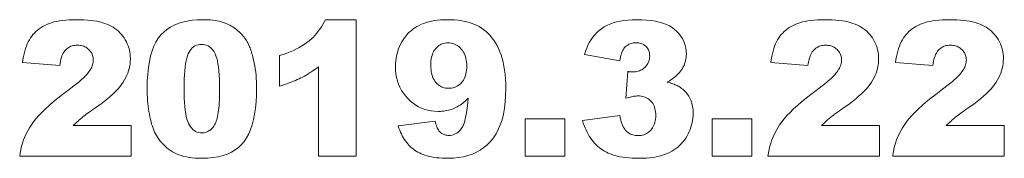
# Model space of a CAD drawing. Extents: x 361 to 508, y 509 to 530.
import ezdxf

# ---------------------------------------------------------------- set-up
doc = ezdxf.new("R2010")
doc.units = 0

msp = doc.modelspace()

# ---------------------------------------------------------------- linework, layer by layer
at = {"color": 7, "lineweight": 13}
for points in [[(377.41, 509.25), (360.74, 509.25), (360.81, 509.74), (360.9, 510.23), (361.01, 510.7), (361.15, 511.18), (361.31, 511.65), (361.5, 512.11), (361.71, 512.56), (361.94, 513.01), (362.2, 513.46), (362.48, 513.89), (362.79, 514.34), (363.16, 514.8), (363.58, 515.27), (364.05, 515.76), (364.57, 516.27), (365.14, 516.79), (365.76, 517.33), (366.43, 517.88), (367.15, 518.45), (367.93, 519.03), (368.4, 519.39), (368.83, 519.72), (369.23, 520.04), (369.6, 520.34), (369.93, 520.63), (370.22, 520.89), (370.48, 521.14), (370.71, 521.38), (370.9, 521.59), (371.05, 521.79), (371.18, 521.97), (371.3, 522.16), (371.4, 522.34), (371.49, 522.52), (371.56, 522.7), (371.62, 522.88), (371.67, 523.06), (371.71, 523.23), (371.73, 523.4), (371.73, 523.57), (371.73, 523.75), (371.71, 523.93), (371.67, 524.1), (371.62, 524.26), (371.56, 524.42), (371.49, 524.58), (371.4, 524.72), (371.3, 524.87), (371.19, 525), (371.06, 525.14), (370.92, 525.26), (370.77, 525.37), (370.62, 525.47), (370.46, 525.55), (370.3, 525.62), (370.12, 525.68), (369.94, 525.73), (369.75, 525.76), (369.56, 525.78), (369.36, 525.78), (369.15, 525.78), (368.95, 525.76), (368.76, 525.72), (368.57, 525.68), (368.39, 525.62), (368.22, 525.54), (368.06, 525.46), (367.91, 525.36), (367.76, 525.24), (367.62, 525.12), (367.49, 524.97), (367.37, 524.81), (367.25, 524.62), (367.15, 524.42), (367.05, 524.19), (366.97, 523.95), (366.89, 523.68), (366.82, 523.39), (366.76, 523.08), (366.71, 522.76), (361.15, 523.21), (361.22, 523.67), (361.3, 524.1), (361.39, 524.52), (361.5, 524.92), (361.61, 525.3), (361.74, 525.65), (361.87, 525.99), (362.02, 526.3), (362.18, 526.6), (362.35, 526.87), (362.53, 527.13), (362.72, 527.37), (362.93, 527.6), (363.16, 527.82), (363.4, 528.03), (363.65, 528.23), (363.92, 528.41), (364.2, 528.58), (364.5, 528.74), (364.81, 528.89), (365.14, 529.02), (365.49, 529.14), (365.87, 529.25), (366.28, 529.34), (366.7, 529.42), (367.16, 529.48), (367.63, 529.53), (368.13, 529.56), (368.66, 529.58), (369.21, 529.59), (369.78, 529.58), (370.33, 529.56), (370.85, 529.53), (371.35, 529.48), (371.82, 529.42), (372.26, 529.35), (372.68, 529.26), (373.07, 529.16), (373.43, 529.05), (373.77, 528.92), (374.09, 528.78), (374.4, 528.63), (374.69, 528.46), (374.97, 528.27), (375.23, 528.07), (375.48, 527.86), (375.71, 527.64), (375.94, 527.39), (376.14, 527.14), (376.34, 526.87), (376.51, 526.59), (376.67, 526.3), (376.81, 526.01), (376.94, 525.71), (377.04, 525.4), (377.12, 525.09), (377.19, 524.77), (377.23, 524.44), (377.26, 524.11), (377.27, 523.77), (377.26, 523.4), (377.23, 523.04), (377.18, 522.68), (377.1, 522.33), (377, 521.98), (376.89, 521.63), (376.75, 521.29), (376.59, 520.95), (376.4, 520.61), (376.2, 520.27), (375.97, 519.94), (375.7, 519.59), (375.4, 519.24), (375.06, 518.89), (374.69, 518.53), (374.28, 518.16), (373.84, 517.78), (373.37, 517.4), (372.85, 517.01), (372.31, 516.62), (371.98, 516.39), (371.68, 516.18), (371.4, 515.98), (371.14, 515.8), (370.91, 515.63), (370.69, 515.48), (370.5, 515.33), (370.33, 515.21), (370.19, 515.09), (370.06, 514.99), (369.95, 514.9), (369.83, 514.8), (369.7, 514.69), (369.58, 514.58), (369.45, 514.46), (369.31, 514.33), (369.17, 514.2), (369.03, 514.07), (368.88, 513.93), (368.73, 513.78), (377.41, 513.78)], [(379.78, 519.33), (379.8, 520.44), (379.86, 521.48), (379.97, 522.44), (380.11, 523.35), (380.3, 524.18), (380.52, 524.94), (380.79, 525.64), (381.1, 526.26), (381.44, 526.82), (381.83, 527.31), (382.27, 527.75), (382.74, 528.13), (383.26, 528.47), (383.82, 528.77), (384.43, 529.02), (385.07, 529.23), (385.76, 529.39), (386.5, 529.5), (387.27, 529.57), (388.09, 529.59), (388.49, 529.59), (388.87, 529.57), (389.24, 529.55), (389.59, 529.51), (389.93, 529.47), (390.25, 529.41), (390.56, 529.35), (390.86, 529.27), (391.14, 529.19), (391.41, 529.09), (391.66, 528.99), (391.9, 528.88), (392.14, 528.77), (392.37, 528.65), (392.58, 528.52), (392.79, 528.39), (392.99, 528.25), (393.17, 528.1), (393.35, 527.95), (393.52, 527.8), (393.68, 527.64), (393.83, 527.47), (393.98, 527.31), (394.12, 527.15), (394.25, 526.98), (394.38, 526.81), (394.5, 526.64), (394.61, 526.47), (394.71, 526.29), (394.81, 526.12), (394.9, 525.94), (394.99, 525.76), (395.07, 525.56), (395.16, 525.37), (395.23, 525.17), (395.31, 524.96), (395.38, 524.74), (395.44, 524.52), (395.51, 524.3), (395.57, 524.07), (395.67, 523.62), (395.77, 523.16), (395.85, 522.71), (395.92, 522.25), (395.99, 521.78), (396.04, 521.31), (396.08, 520.84), (396.1, 520.36), (396.12, 519.88), (396.13, 519.4), (396.11, 518.34), (396.05, 517.34), (395.96, 516.4), (395.83, 515.51), (395.67, 514.69), (395.46, 513.92), (395.22, 513.21), (394.95, 512.56), (394.63, 511.97), (394.28, 511.43), (393.89, 510.95), (393.44, 510.52), (392.94, 510.15), (392.38, 509.82), (391.78, 509.54), (391.12, 509.31), (390.4, 509.14), (389.63, 509.01), (388.81, 508.93), (387.94, 508.91), (387.44, 508.92), (386.97, 508.94), (386.51, 508.98), (386.08, 509.04), (385.66, 509.11), (385.26, 509.2), (384.88, 509.3), (384.52, 509.42), (384.18, 509.56), (383.86, 509.71), (383.56, 509.88), (383.26, 510.07), (382.98, 510.26), (382.71, 510.48), (382.45, 510.71), (382.2, 510.95), (381.96, 511.21), (381.73, 511.48), (381.51, 511.77), (381.31, 512.07), (381.17, 512.3), (381.03, 512.55), (380.9, 512.81), (380.78, 513.09), (380.67, 513.38), (380.56, 513.69), (380.45, 514.02), (380.36, 514.36), (380.27, 514.72), (380.18, 515.1), (380.11, 515.48), (380.04, 515.88), (379.98, 516.28), (379.93, 516.69), (379.88, 517.11), (379.85, 517.54), (379.82, 517.98), (379.8, 518.42), (379.79, 518.87)], [(411.01, 529.59), (411.01, 509.25), (405.39, 509.25), (405.39, 522.58), (405.12, 522.38), (404.85, 522.18), (404.58, 521.99), (404.31, 521.81), (404.05, 521.64), (403.78, 521.48), (403.52, 521.32), (403.26, 521.17), (403, 521.03), (402.75, 520.9), (402.49, 520.77), (402.21, 520.65), (401.93, 520.52), (401.62, 520.4), (401.31, 520.27), (400.98, 520.15), (400.65, 520.03), (400.29, 519.91), (399.93, 519.79), (399.55, 519.67), (399.55, 524.23), (400.1, 524.42), (400.63, 524.61), (401.14, 524.81), (401.62, 525.02), (402.07, 525.24), (402.5, 525.46), (402.9, 525.69), (403.28, 525.93), (403.63, 526.17), (403.96, 526.43), (404.26, 526.69), (404.56, 526.96), (404.84, 527.25), (405.1, 527.55), (405.35, 527.86), (405.59, 528.18), (405.82, 528.52), (406.03, 528.86), (406.23, 529.22), (406.41, 529.59)], [(417.3, 513.74), (422.82, 514.43), (422.87, 514.21), (422.92, 514), (422.98, 513.8), (423.05, 513.62), (423.12, 513.44), (423.19, 513.29), (423.28, 513.14), (423.37, 513.02), (423.46, 512.9), (423.56, 512.8), (423.67, 512.71), (423.78, 512.62), (423.89, 512.55), (424.01, 512.49), (424.14, 512.44), (424.27, 512.4), (424.4, 512.36), (424.54, 512.34), (424.68, 512.32), (424.83, 512.32), (425.09, 512.33), (425.34, 512.37), (425.58, 512.44), (425.81, 512.54), (426.02, 512.66), (426.22, 512.81), (426.41, 512.98), (426.59, 513.18), (426.76, 513.41), (426.92, 513.67), (427.02, 513.89), (427.12, 514.16), (427.22, 514.47), (427.31, 514.82), (427.39, 515.22), (427.47, 515.67), (427.55, 516.15), (427.62, 516.69), (427.68, 517.26), (427.74, 517.89), (427.54, 517.69), (427.33, 517.5), (427.13, 517.32), (426.93, 517.15), (426.73, 517), (426.52, 516.85), (426.31, 516.72), (426.11, 516.6), (425.9, 516.49), (425.69, 516.38), (425.48, 516.29), (425.26, 516.21), (425.03, 516.14), (424.8, 516.08), (424.56, 516.03), (424.31, 515.98), (424.06, 515.95), (423.8, 515.93), (423.53, 515.91), (423.26, 515.91), (422.73, 515.93), (422.22, 515.98), (421.72, 516.08), (421.24, 516.21), (420.78, 516.38), (420.34, 516.59), (419.91, 516.84), (419.5, 517.13), (419.1, 517.45), (418.72, 517.82), (418.37, 518.21), (418.06, 518.62), (417.78, 519.05), (417.54, 519.51), (417.34, 519.98), (417.17, 520.47), (417.04, 520.99), (416.95, 521.52), (416.89, 522.07), (416.88, 522.65), (416.89, 523.04), (416.91, 523.43), (416.96, 523.81), (417.03, 524.18), (417.11, 524.55), (417.21, 524.91), (417.34, 525.26), (417.48, 525.61), (417.64, 525.94), (417.82, 526.28), (418.01, 526.6), (418.22, 526.9), (418.45, 527.19), (418.68, 527.46), (418.94, 527.71), (419.2, 527.95), (419.48, 528.18), (419.78, 528.38), (420.09, 528.58), (420.41, 528.75), (420.75, 528.91), (421.1, 529.05), (421.48, 529.18), (421.87, 529.29), (422.27, 529.38), (422.69, 529.46), (423.13, 529.52), (423.59, 529.56), (424.07, 529.58), (424.56, 529.59), (425.15, 529.58), (425.71, 529.55), (426.25, 529.5), (426.77, 529.43), (427.26, 529.33), (427.73, 529.22), (428.18, 529.09), (428.6, 528.93), (429, 528.76), (429.37, 528.56), (429.73, 528.34), (430.07, 528.1), (430.4, 527.83), (430.71, 527.54), (431, 527.23), (431.29, 526.89), (431.56, 526.52), (431.81, 526.14), (432.05, 525.72), (432.27, 525.29), (432.48, 524.82), (432.66, 524.33), (432.82, 523.81), (432.97, 523.26), (433.08, 522.68), (433.18, 522.08), (433.26, 521.44), (433.31, 520.77), (433.35, 520.08), (433.36, 519.36), (433.33, 518.3), (433.26, 517.31), (433.15, 516.37), (432.99, 515.49), (432.79, 514.67), (432.54, 513.9), (432.24, 513.2), (431.9, 512.55), (431.51, 511.96), (431.08, 511.43), (430.6, 510.95), (430.1, 510.52), (429.55, 510.14), (428.97, 509.81), (428.36, 509.54), (427.71, 509.31), (427.03, 509.14), (426.31, 509.01), (425.55, 508.93), (424.76, 508.91), (424.29, 508.91), (423.85, 508.93), (423.42, 508.96), (423.01, 509), (422.63, 509.05), (422.26, 509.11), (421.91, 509.18), (421.59, 509.26), (421.28, 509.36), (421, 509.46), (420.72, 509.58), (420.46, 509.7), (420.21, 509.84), (419.97, 509.98), (419.73, 510.14), (419.51, 510.31), (419.29, 510.49), (419.09, 510.67), (418.89, 510.87), (418.7, 511.08), (418.53, 511.3), (418.36, 511.52), (418.19, 511.76), (418.04, 512.01), (417.9, 512.27), (417.76, 512.55), (417.63, 512.83), (417.51, 513.12), (417.4, 513.42)], [(450.38, 523.47), (445.13, 524.41), (445.27, 524.9), (445.44, 525.36), (445.63, 525.81), (445.85, 526.23), (446.09, 526.62), (446.35, 527), (446.64, 527.35), (446.95, 527.67), (447.29, 527.97), (447.65, 528.25), (448.03, 528.51), (448.45, 528.74), (448.9, 528.94), (449.38, 529.11), (449.9, 529.26), (450.44, 529.38), (451.01, 529.47), (451.62, 529.54), (452.25, 529.58), (452.92, 529.59), (453.68, 529.58), (454.4, 529.53), (455.07, 529.46), (455.7, 529.36), (456.29, 529.23), (456.84, 529.07), (457.34, 528.88), (457.8, 528.66), (458.21, 528.41), (458.58, 528.13), (458.91, 527.83), (459.21, 527.52), (459.47, 527.19), (459.7, 526.84), (459.89, 526.48), (460.05, 526.11), (460.17, 525.72), (460.26, 525.32), (460.31, 524.9), (460.33, 524.46), (460.32, 524.2), (460.3, 523.95), (460.26, 523.71), (460.21, 523.46), (460.15, 523.23), (460.07, 522.99), (459.98, 522.77), (459.87, 522.54), (459.75, 522.33), (459.62, 522.11), (459.47, 521.91), (459.31, 521.7), (459.13, 521.51), (458.93, 521.32), (458.73, 521.13), (458.51, 520.95), (458.27, 520.77), (458.02, 520.6), (457.76, 520.43), (457.48, 520.27), (457.7, 520.21), (457.92, 520.15), (458.12, 520.09), (458.32, 520.03), (458.5, 519.96), (458.67, 519.89), (458.83, 519.82), (458.98, 519.75), (459.12, 519.68), (459.25, 519.6), (459.44, 519.48), (459.63, 519.34), (459.81, 519.2), (459.98, 519.05), (460.13, 518.89), (460.29, 518.73), (460.43, 518.55), (460.56, 518.37), (460.68, 518.18), (460.8, 517.99), (460.9, 517.78), (461, 517.57), (461.08, 517.35), (461.15, 517.12), (461.21, 516.89), (461.26, 516.64), (461.3, 516.39), (461.33, 516.13), (461.35, 515.87), (461.35, 515.59), (461.34, 515.25), (461.31, 514.9), (461.27, 514.56), (461.2, 514.22), (461.12, 513.88), (461.02, 513.55), (460.9, 513.22), (460.77, 512.89), (460.61, 512.57), (460.44, 512.24), (460.25, 511.93), (460.04, 511.63), (459.82, 511.35), (459.58, 511.08), (459.32, 510.83), (459.05, 510.59), (458.76, 510.36), (458.46, 510.15), (458.14, 509.96), (457.8, 509.77), (457.45, 509.61), (457.07, 509.46), (456.68, 509.33), (456.26, 509.22), (455.82, 509.13), (455.35, 509.05), (454.87, 508.99), (454.36, 508.94), (453.84, 508.92), (453.29, 508.91), (452.75, 508.92), (452.24, 508.93), (451.75, 508.97), (451.29, 509.01), (450.85, 509.07), (450.43, 509.14), (450.03, 509.22), (449.66, 509.32), (449.31, 509.43), (448.98, 509.55), (448.67, 509.68), (448.38, 509.83), (448.09, 509.99), (447.81, 510.16), (447.55, 510.34), (447.29, 510.53), (447.05, 510.74), (446.82, 510.96), (446.6, 511.18), (446.39, 511.43), (446.19, 511.68), (446, 511.94), (445.82, 512.22), (445.65, 512.51), (445.49, 512.82), (445.34, 513.14), (445.2, 513.47), (445.07, 513.81), (444.94, 514.16), (444.83, 514.53), (450.38, 515.27), (450.45, 514.94), (450.53, 514.64), (450.61, 514.35), (450.7, 514.09), (450.8, 513.85), (450.91, 513.62), (451.02, 513.42), (451.14, 513.24), (451.26, 513.08), (451.4, 512.94), (451.54, 512.82), (451.69, 512.71), (451.85, 512.61), (452.01, 512.53), (452.18, 512.45), (452.36, 512.4), (452.55, 512.35), (452.74, 512.32), (452.94, 512.3), (453.15, 512.29), (453.37, 512.3), (453.58, 512.32), (453.79, 512.37), (453.99, 512.42), (454.18, 512.5), (454.36, 512.59), (454.53, 512.69), (454.7, 512.82), (454.86, 512.95), (455.01, 513.11), (455.15, 513.28), (455.28, 513.46), (455.39, 513.65), (455.49, 513.85), (455.57, 514.07), (455.64, 514.29), (455.69, 514.52), (455.73, 514.77), (455.75, 515.03), (455.76, 515.29), (455.75, 515.57), (455.73, 515.82), (455.69, 516.07), (455.64, 516.31), (455.58, 516.53), (455.5, 516.74), (455.41, 516.93), (455.3, 517.12), (455.18, 517.29), (455.04, 517.45), (454.89, 517.59), (454.73, 517.72), (454.57, 517.84), (454.39, 517.94), (454.2, 518.02), (454, 518.09), (453.79, 518.14), (453.57, 518.18), (453.34, 518.21), (453.1, 518.21), (452.96, 518.21), (452.82, 518.2), (452.66, 518.18), (452.49, 518.16), (452.32, 518.13), (452.13, 518.09), (451.94, 518.05), (451.73, 518), (451.52, 517.95), (451.3, 517.89), (451.58, 521.86), (451.67, 521.84), (451.76, 521.83), (451.84, 521.82), (451.92, 521.81), (452, 521.8), (452.07, 521.8), (452.13, 521.79), (452.19, 521.79), (452.25, 521.79), (452.31, 521.79), (452.52, 521.79), (452.73, 521.82), (452.93, 521.85), (453.12, 521.9), (453.31, 521.96), (453.49, 522.04), (453.66, 522.13), (453.82, 522.23), (453.98, 522.35), (454.13, 522.48), (454.27, 522.62), (454.39, 522.77), (454.5, 522.92), (454.59, 523.08), (454.67, 523.24), (454.74, 523.41), (454.79, 523.58), (454.83, 523.76), (454.85, 523.95), (454.86, 524.13), (454.85, 524.31), (454.83, 524.48), (454.81, 524.65), (454.77, 524.81), (454.72, 524.96), (454.66, 525.1), (454.59, 525.23), (454.51, 525.36), (454.41, 525.48), (454.31, 525.59), (454.2, 525.7), (454.08, 525.79), (453.95, 525.87), (453.81, 525.94), (453.66, 526), (453.51, 526.05), (453.35, 526.09), (453.18, 526.12), (453, 526.13), (452.81, 526.14), (452.62, 526.13), (452.43, 526.12), (452.25, 526.09), (452.08, 526.04), (451.92, 525.99), (451.76, 525.93), (451.62, 525.85), (451.47, 525.76), (451.34, 525.66), (451.21, 525.55), (451.1, 525.42), (450.98, 525.27), (450.88, 525.11), (450.79, 524.93), (450.7, 524.73), (450.62, 524.51), (450.55, 524.28), (450.49, 524.02), (450.43, 523.75)], [(489.2, 509.25), (472.52, 509.25), (472.59, 509.74), (472.69, 510.23), (472.8, 510.7), (472.94, 511.18), (473.1, 511.65), (473.29, 512.11), (473.5, 512.56), (473.73, 513.01), (473.98, 513.46), (474.26, 513.89), (474.58, 514.34), (474.95, 514.8), (475.36, 515.27), (475.83, 515.76), (476.35, 516.27), (476.92, 516.79), (477.54, 517.33), (478.22, 517.88), (478.94, 518.45), (479.71, 519.03), (480.18, 519.39), (480.62, 519.72), (481.02, 520.04), (481.39, 520.34), (481.72, 520.63), (482.01, 520.89), (482.27, 521.14), (482.49, 521.38), (482.68, 521.59), (482.84, 521.79), (482.97, 521.97), (483.08, 522.16), (483.19, 522.34), (483.27, 522.52), (483.35, 522.7), (483.41, 522.88), (483.46, 523.06), (483.49, 523.23), (483.51, 523.4), (483.52, 523.57), (483.51, 523.75), (483.49, 523.93), (483.46, 524.1), (483.41, 524.26), (483.35, 524.42), (483.28, 524.58), (483.19, 524.72), (483.09, 524.87), (482.97, 525), (482.84, 525.14), (482.71, 525.26), (482.56, 525.37), (482.41, 525.47), (482.25, 525.55), (482.08, 525.62), (481.91, 525.68), (481.73, 525.73), (481.54, 525.76), (481.35, 525.78), (481.15, 525.78), (480.94, 525.78), (480.74, 525.76), (480.54, 525.72), (480.36, 525.68), (480.18, 525.62), (480.01, 525.54), (479.85, 525.46), (479.69, 525.36), (479.55, 525.24), (479.41, 525.12), (479.28, 524.97), (479.15, 524.81), (479.04, 524.62), (478.94, 524.42), (478.84, 524.19), (478.76, 523.95), (478.68, 523.68), (478.61, 523.39), (478.55, 523.08), (478.5, 522.76), (472.93, 523.21), (473, 523.67), (473.09, 524.1), (473.18, 524.52), (473.28, 524.92), (473.4, 525.3), (473.52, 525.65), (473.66, 525.99), (473.81, 526.3), (473.96, 526.6), (474.13, 526.87), (474.32, 527.13), (474.51, 527.37), (474.72, 527.6), (474.95, 527.82), (475.19, 528.03), (475.44, 528.23), (475.71, 528.41), (475.99, 528.58), (476.29, 528.74), (476.6, 528.89), (476.93, 529.02), (477.28, 529.14), (477.66, 529.25), (478.06, 529.34), (478.49, 529.42), (478.94, 529.48), (479.42, 529.53), (479.92, 529.56), (480.45, 529.58), (481, 529.59), (481.57, 529.58), (482.12, 529.56), (482.64, 529.53), (483.13, 529.48), (483.6, 529.42), (484.05, 529.35), (484.46, 529.26), (484.86, 529.16), (485.22, 529.05), (485.56, 528.92), (485.88, 528.78), (486.18, 528.63), (486.47, 528.46), (486.75, 528.27), (487.02, 528.07), (487.27, 527.86), (487.5, 527.64), (487.72, 527.39), (487.93, 527.14), (488.12, 526.87), (488.3, 526.59), (488.46, 526.3), (488.6, 526.01), (488.72, 525.71), (488.83, 525.4), (488.91, 525.09), (488.97, 524.77), (489.02, 524.44), (489.05, 524.11), (489.06, 523.77), (489.05, 523.4), (489.02, 523.04), (488.96, 522.68), (488.89, 522.33), (488.79, 521.98), (488.67, 521.63), (488.53, 521.29), (488.37, 520.95), (488.19, 520.61), (487.99, 520.27), (487.76, 519.94), (487.49, 519.59), (487.19, 519.24), (486.85, 518.89), (486.48, 518.53), (486.07, 518.16), (485.63, 517.78), (485.15, 517.4), (484.64, 517.01), (484.09, 516.62), (483.77, 516.39), (483.47, 516.18), (483.19, 515.98), (482.93, 515.8), (482.69, 515.63), (482.48, 515.48), (482.29, 515.33), (482.12, 515.21), (481.97, 515.09), (481.85, 514.99), (481.73, 514.9), (481.61, 514.8), (481.49, 514.69), (481.36, 514.58), (481.23, 514.46), (481.1, 514.33), (480.96, 514.2), (480.82, 514.07), (480.67, 513.93), (480.52, 513.78), (489.2, 513.78)], [(507.83, 509.25), (491.16, 509.25), (491.23, 509.74), (491.32, 510.23), (491.44, 510.7), (491.58, 511.18), (491.74, 511.65), (491.92, 512.11), (492.13, 512.56), (492.36, 513.01), (492.62, 513.46), (492.9, 513.89), (493.22, 514.34), (493.58, 514.8), (494, 515.27), (494.47, 515.76), (494.99, 516.27), (495.56, 516.79), (496.18, 517.33), (496.85, 517.88), (497.58, 518.45), (498.35, 519.03), (498.82, 519.39), (499.26, 519.72), (499.66, 520.04), (500.02, 520.34), (500.35, 520.63), (500.65, 520.89), (500.91, 521.14), (501.13, 521.38), (501.32, 521.59), (501.47, 521.79), (501.6, 521.97), (501.72, 522.16), (501.82, 522.34), (501.91, 522.52), (501.98, 522.7), (502.05, 522.88), (502.09, 523.06), (502.13, 523.23), (502.15, 523.4), (502.16, 523.57), (502.15, 523.75), (502.13, 523.93), (502.09, 524.1), (502.05, 524.26), (501.99, 524.42), (501.91, 524.58), (501.82, 524.72), (501.72, 524.87), (501.61, 525), (501.48, 525.14), (501.34, 525.26), (501.2, 525.37), (501.04, 525.47), (500.88, 525.55), (500.72, 525.62), (500.54, 525.68), (500.36, 525.73), (500.18, 525.76), (499.98, 525.78), (499.78, 525.78), (499.57, 525.78), (499.37, 525.76), (499.18, 525.72), (498.99, 525.68), (498.81, 525.62), (498.64, 525.54), (498.48, 525.46), (498.33, 525.36), (498.18, 525.24), (498.04, 525.12), (497.91, 524.97), (497.79, 524.81), (497.68, 524.62), (497.57, 524.42), (497.48, 524.19), (497.39, 523.95), (497.31, 523.68), (497.25, 523.39), (497.19, 523.08), (497.14, 522.76), (491.57, 523.21), (491.64, 523.67), (491.72, 524.1), (491.81, 524.52), (491.92, 524.92), (492.03, 525.3), (492.16, 525.65), (492.29, 525.99), (492.44, 526.3), (492.6, 526.6), (492.77, 526.87), (492.95, 527.13), (493.15, 527.37), (493.36, 527.6), (493.58, 527.82), (493.82, 528.03), (494.08, 528.23), (494.34, 528.41), (494.62, 528.58), (494.92, 528.74), (495.23, 528.89), (495.56, 529.02), (495.92, 529.14), (496.3, 529.25), (496.7, 529.34), (497.13, 529.42), (497.58, 529.48), (498.06, 529.53), (498.56, 529.56), (499.08, 529.58), (499.63, 529.59), (500.21, 529.58), (500.75, 529.56), (501.27, 529.53), (501.77, 529.48), (502.24, 529.42), (502.68, 529.35), (503.1, 529.26), (503.49, 529.16), (503.86, 529.05), (504.2, 528.92), (504.51, 528.78), (504.82, 528.63), (505.11, 528.46), (505.39, 528.27), (505.65, 528.07), (505.9, 527.86), (506.14, 527.64), (506.36, 527.39), (506.57, 527.14), (506.76, 526.87), (506.94, 526.59), (507.1, 526.3), (507.24, 526.01), (507.36, 525.71), (507.46, 525.4), (507.54, 525.09), (507.61, 524.77), (507.66, 524.44), (507.69, 524.11), (507.69, 523.77), (507.68, 523.4), (507.65, 523.04), (507.6, 522.68), (507.52, 522.33), (507.43, 521.98), (507.31, 521.63), (507.17, 521.29), (507.01, 520.95), (506.83, 520.61), (506.62, 520.27), (506.39, 519.94), (506.12, 519.59), (505.82, 519.24), (505.49, 518.89), (505.11, 518.53), (504.71, 518.16), (504.27, 517.78), (503.79, 517.4), (503.28, 517.01), (502.73, 516.62), (502.4, 516.39), (502.1, 516.18), (501.82, 515.98), (501.56, 515.8), (501.33, 515.63), (501.12, 515.48), (500.92, 515.33), (500.76, 515.21), (500.61, 515.09), (500.48, 514.99), (500.37, 514.9), (500.25, 514.8), (500.13, 514.69), (500, 514.58), (499.87, 514.46), (499.73, 514.33), (499.59, 514.2), (499.45, 514.07), (499.3, 513.93), (499.15, 513.78), (507.83, 513.78)], [(385.29, 519.32), (385.3, 518.58), (385.32, 517.89), (385.35, 517.24), (385.4, 516.65), (385.46, 516.1), (385.54, 515.61), (385.62, 515.16), (385.73, 514.76), (385.84, 514.4), (385.97, 514.1), (386.11, 513.83), (386.26, 513.6), (386.43, 513.39), (386.61, 513.2), (386.8, 513.05), (387, 512.92), (387.21, 512.83), (387.44, 512.76), (387.68, 512.72), (387.93, 512.7), (388.09, 512.71), (388.26, 512.72), (388.41, 512.75), (388.57, 512.8), (388.72, 512.85), (388.86, 512.91), (389, 512.99), (389.14, 513.08), (389.27, 513.18), (389.39, 513.29), (389.51, 513.42), (389.63, 513.56), (389.74, 513.71), (389.84, 513.88), (389.93, 514.06), (390.02, 514.25), (390.1, 514.46), (390.18, 514.69), (390.25, 514.92), (390.31, 515.17), (390.36, 515.44), (390.41, 515.74), (390.46, 516.07), (390.49, 516.43), (390.53, 516.81), (390.55, 517.23), (390.57, 517.67), (390.59, 518.14), (390.6, 518.64), (390.6, 519.17), (390.59, 519.94), (390.57, 520.66), (390.54, 521.32), (390.49, 521.94), (390.43, 522.5), (390.36, 523.01), (390.27, 523.46), (390.17, 523.87), (390.05, 524.22), (389.92, 524.52), (389.78, 524.78), (389.63, 525.02), (389.46, 525.22), (389.28, 525.4), (389.08, 525.55), (388.87, 525.67), (388.65, 525.77), (388.41, 525.84), (388.16, 525.88), (387.9, 525.89), (387.63, 525.88), (387.38, 525.84), (387.14, 525.77), (386.92, 525.67), (386.71, 525.54), (386.52, 525.39), (386.34, 525.21), (386.18, 525), (386.04, 524.76), (385.91, 524.5), (385.79, 524.19), (385.69, 523.84), (385.59, 523.44), (385.51, 523), (385.45, 522.5), (385.39, 521.96), (385.35, 521.37), (385.32, 520.73), (385.3, 520.05)], [(427.53, 522.66), (427.52, 522.98), (427.5, 523.28), (427.46, 523.57), (427.4, 523.85), (427.33, 524.11), (427.24, 524.36), (427.13, 524.59), (427.01, 524.81), (426.87, 525.01), (426.71, 525.2), (426.54, 525.38), (426.37, 525.54), (426.19, 525.67), (426, 525.79), (425.8, 525.9), (425.6, 525.98), (425.39, 526.04), (425.18, 526.09), (424.95, 526.12), (424.72, 526.13), (424.5, 526.12), (424.29, 526.09), (424.09, 526.05), (423.9, 525.99), (423.71, 525.92), (423.53, 525.83), (423.36, 525.72), (423.19, 525.59), (423.04, 525.45), (422.89, 525.29), (422.75, 525.12), (422.62, 524.93), (422.51, 524.72), (422.42, 524.49), (422.34, 524.25), (422.27, 524), (422.22, 523.72), (422.18, 523.43), (422.16, 523.12), (422.16, 522.8), (422.16, 522.47), (422.19, 522.16), (422.22, 521.86), (422.28, 521.58), (422.34, 521.32), (422.43, 521.07), (422.53, 520.84), (422.64, 520.62), (422.77, 520.42), (422.91, 520.23), (423.07, 520.06), (423.23, 519.91), (423.4, 519.78), (423.58, 519.66), (423.76, 519.57), (423.96, 519.49), (424.16, 519.42), (424.36, 519.38), (424.58, 519.35), (424.8, 519.35), (425.03, 519.35), (425.26, 519.38), (425.47, 519.42), (425.68, 519.48), (425.88, 519.56), (426.07, 519.65), (426.25, 519.77), (426.43, 519.9), (426.59, 520.04), (426.75, 520.2), (426.9, 520.38), (427.03, 520.58), (427.15, 520.79), (427.25, 521.01), (427.34, 521.25), (427.41, 521.5), (427.46, 521.77), (427.5, 522.05), (427.52, 522.35)], [(436.23, 514.82), (442.17, 514.82), (442.17, 509.25), (436.23, 509.25)], [(464.17, 514.82), (470.11, 514.82), (470.11, 509.25), (464.17, 509.25)]]:
    msp.add_lwpolyline(points, close=True, dxfattribs=at)

doc.saveas('drawing.dxf')
